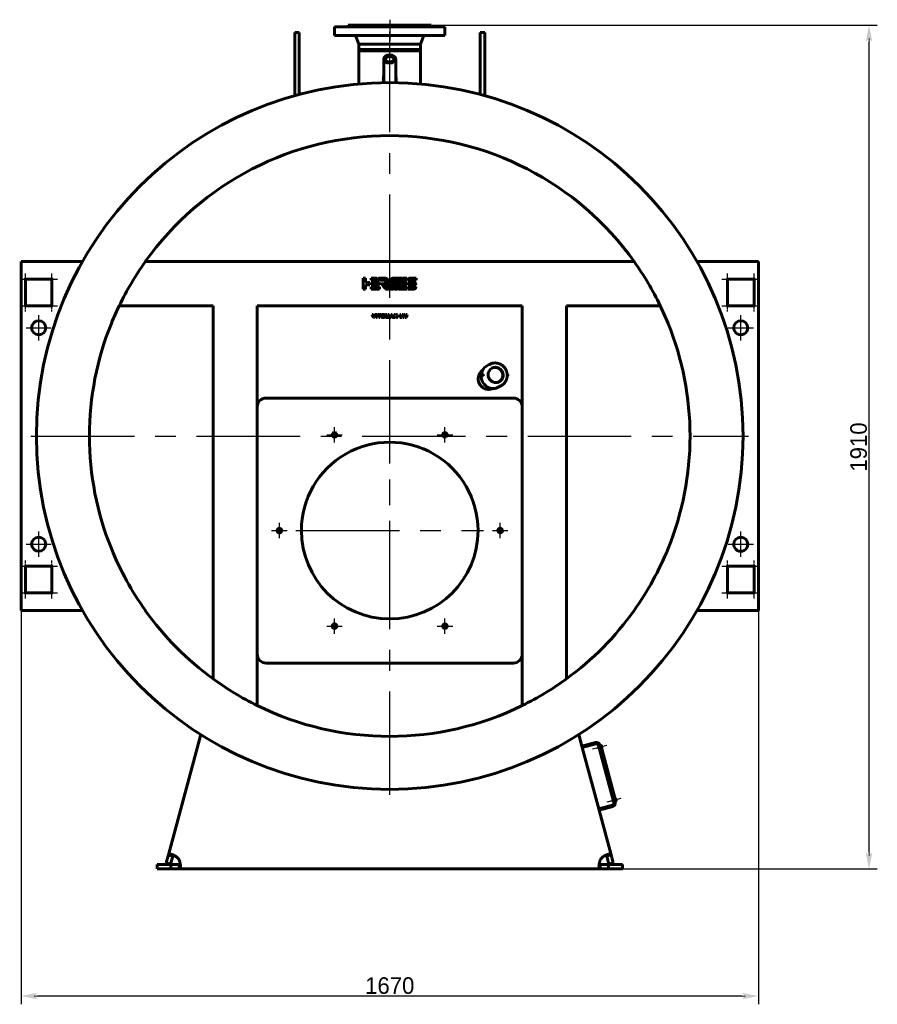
# Model space of a CAD drawing. Header units: millimetres. Extents: x 0 to 4528, y -168 to 841.
# Tile 4 of 6: x 2467 to 2726, y -168 to 129. Entities that reach past the tile are written whole.
import ezdxf

# ---------------------------------------------------------------- set-up
doc = ezdxf.new("R2010")
doc.units = ezdxf.units.MM
for name, pattern in [('CENTER_per1_scale0.019685', [1, 0.625, -0.125, 0.125, -0.125]), ('CENTER_per1_scale0.029528', [1.5, 0.9375, -0.1875, 0.1875, -0.1875]), ('CENTER_per1_scale0.163386', [8.3, 5.1875, -1.0375, 1.0375, -1.0375]), ('CENTER_per1_scale0.199016', [10.11, 6.31875, -1.26375, 1.26375, -1.26375]), ('CENTER_per1_scale0.393701', [20, 12.5, -2.5, 2.5, -2.5]), ('CENTER_per1_scale0.629921', [32, 20, -4, 4, -4]), ('CENTER_per20_scale0.984252', [50, 31.25, -6.25, 6.25, -6.25]), ('CENTER_per3_scale0.695208', [35.31655, 22.072844, -4.414569, 4.414569, -4.414569]), ('CENTER_per8_scale0.984252', [50, 31.25, -6.25, 6.25, -6.25])]:
    doc.linetypes.add(name, pattern=pattern)
doc.styles.add('TextStyle_1', font='T-FLEX Type A.TTF', dxfattribs={"height": 5})
doc.dimstyles.new('DIM_ST_1', dxfattribs={"dimtxt": 5, "dimasz": 5, "dimexe": 2.5, "dimexo": 0, "dimtad": 1, "dimlfac": 7.5, "dimrnd": 0.01, "dimdsep": 46, "dimtxsty": 'TextStyle_1', "dimblk": 'Arrow_3_C7_Status', "dimcen": 0.09, "dimclrd": 7, "dimclre": 7, "dimclrt": 7, "dimazin": 0, "dimtfac": 1, "dimtdec": 0, "dimtmove": 0, "dimatfit": 0, "dimldrblk": 'NONE', "dimfxl": 1, "dimtvp": 1, "dimtolj": 1, "dimarcsym": 0})
doc.dimstyles.new('DIM_ST_2', dxfattribs={"dimtxt": 5, "dimasz": 5, "dimexe": 2.5, "dimexo": 0, "dimtad": 1, "dimlfac": 7.5, "dimrnd": 0.01, "dimdsep": 46, "dimtxsty": 'TextStyle_1', "dimblk": 'Arrow_3_C7_Status', "dimcen": 0.09, "dimclrd": 7, "dimclre": 7, "dimclrt": 7, "dimazin": 0, "dimtfac": 1, "dimtdec": 0, "dimtmove": 0, "dimatfit": 0, "dimldrblk": 'NONE', "dimfxl": 1, "dimtvp": 1, "dimtolj": 1, "dimarcsym": 0})

# ---------------------------------------------------------------- blocks, each defined once
blk = doc.blocks.new('Arrow_3_C7_Status')
at = {"color": 7, "linetype": 'Continuous', "lineweight": 0}
blk.add_line((-1, 0), (-0.8, 0), dxfattribs=at)
at = {"color": 7}
blk.add_solid([(-1, -0.2), (0, 0), (-0.8, 0), (-1, 0.2)], dxfattribs=at)
blk = doc.blocks.new('*D9')
at = {"color": 7, "lineweight": -2}
for p, q in [((-111.33, -46.13), (-111.33, -168.21)), ((111.33, -46.13), (111.33, -168.21)), ((106.33, -165.71), (-106.33, -165.71))]:
    blk.add_line(p, q, dxfattribs=at)
at = {"layer": 'Defpoints', "color": 0}
for p in [(-111.33, -46.13), (111.33, -46.13), (-111.33, -165.71)]:
    blk.add_point(p, dxfattribs=at)
at = {"color": 7, "lineweight": -2, "xscale": 5, "yscale": 5, "zscale": 5}
for p, rotation in [((-111.33, -165.71), 180), ((111.33, -165.71), 360)]:
    blk.add_blockref('Arrow_3_C7_Status', p, dxfattribs=dict(at, rotation=rotation))
at = {"color": 7, "insert": (0, -162.59), "char_height": 5, "attachment_point": 5, "style": 'TextStyle_1'}
blk.add_mtext('\\A1;1670{\\H0.5x;\\S^ ;}', dxfattribs=at)
blk = doc.blocks.new('_None')
blk = doc.blocks.new('*D10')
at = {"color": 7, "lineweight": -2}
for p, q in [((0, 127.33), (147.22, 127.33)), ((144.72, -122.33), (144.72, 122.33)), ((63.58, -127.33), (147.22, -127.33))]:
    blk.add_line(p, q, dxfattribs=at)
at = {"layer": 'Defpoints', "color": 0}
for p in [(0, 127.33), (144.72, 127.33), (63.58, -127.33)]:
    blk.add_point(p, dxfattribs=at)
at = {"color": 7, "lineweight": -2, "xscale": 5, "yscale": 5, "zscale": 5}
for p, rotation in [((144.72, 127.33), 89.99999999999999), ((144.72, -127.33), 270)]:
    blk.add_blockref('Arrow_3_C7_Status', p, dxfattribs=dict(at, rotation=rotation))
at = {"color": 7, "insert": (141.6, 0), "char_height": 5, "attachment_point": 5, "rotation": 90, "style": 'TextStyle_1'}
blk.add_mtext('\\A1;1910{\\H0.5x;\\S^ ;}', dxfattribs=at)
blk = doc.blocks.new('Проекция_2')
at = {"color": 7, "linetype": 'CENTER_per1_scale0.029528', "lineweight": 25}
blk.add_line((0, 129), (0, 125.4667), dxfattribs=at)
at = {"color": 7, "linetype": 'CENTER_per1_scale0.393701', "lineweight": 25}
blk.add_line((0, 128.6), (0, 122.6), dxfattribs=at)
at = {"color": 7, "linetype": 'Continuous', "lineweight": 60}
for p, q in [((-28.6667, 117.5955), (-28.6667, 125.1147)), ((-27.3333, 125.1147), (-28.6667, 125.1147)), ((-27.3333, 117.5955), (-27.3333, 125.1147)), ((-15.398, 126.8), (-16.6667, 126.8)), ((-16.6667, 126.8), (-16.6667, 124.2667)), ((0, 126.8), (-15.398, 126.8)), ((-12.7333, 126.9333), (-11.7641, 126.9333)), ((-12.7333, 126.9333), (-12.7333, 126.8)), ((-12.5333, 127.3333), (-11.5793, 127.3333)), ((-12.5333, 127.3333), (-12.5333, 127.1333)), ((-11.7641, 126.9333), (0, 126.9333)), ((-11.5793, 127.3333), (0, 127.3333)), ((0, 127.3333), (12.5333, 127.3333)), ((0, 126.9333), (12.7333, 126.9333)), ((16.6667, 126.8), (0, 126.8)), ((12.5333, 127.1333), (12.5333, 127.3333)), ((12.7333, 126.8), (12.7333, 126.9333)), ((16.6667, 124.2667), (16.6667, 126.8)), ((27.3333, 117.5955), (27.3333, 125.1147)), ((28.6667, 125.1147), (27.3333, 125.1147)), ((28.6667, 117.5955), (28.6667, 125.1147)), ((-15.398, 124.2667), (-16.6667, 124.2667)), ((0, 124.2667), (-15.398, 124.2667)), ((-10.1358, 123.7193), (-9.3133, 121.6)), ((16.6667, 124.2667), (0, 124.2667)), ((9.3133, 121.6), (10.1358, 123.7193)), ((-9.3133, 121.6), (-9.3133, 120)), ((-9.3133, 121.6), (-8.6044, 121.6)), ((-9.3133, 120), (-8.6044, 120)), ((-9.3133, 120), (-9.3133, 119.6)), ((9.3133, 119.6), (-9.3133, 119.6)), ((-9.3133, 119.6), (-9.3133, 109.5927)), ((-8.6044, 121.6), (0, 121.6)), ((-8.6044, 120), (0, 120)), ((-3.22, 120), (-3.22, 119.6)), ((0, 121.6), (9.3133, 121.6)), ((0, 120), (9.3133, 120)), ((3.22, 119.6), (3.22, 120)), ((9.3133, 120), (9.3133, 121.6)), ((9.3133, 119.6), (9.3133, 120)), ((9.3133, 109.5926), (9.3133, 119.6)), ((-28.6667, 106.0757), (-28.6667, 117.5955)), ((-27.3333, 106.4385), (-27.3333, 117.5955)), ((-1.7933, 117.1363), (-1.7933, 110.3905)), ((1.7933, 110.3905), (1.7933, 117.1363)), ((27.3333, 106.4385), (27.3333, 117.5955)), ((28.6667, 106.0757), (28.6667, 117.5955)), ((-9.3133, 109.5927), (-9.3133, 109.5927)), ((-111.3333, 56), (-92.7577, 56)), ((-111.3333, 56), (-111.3333, 52.8)), ((-73.8015, 56), (-73.7782, 56)), ((73.7782, 56), (-73.7782, 56)), ((73.8015, 56), (73.7782, 56)), ((92.7577, 56), (111.3333, 56)), ((111.3333, 52.8), (111.3333, 56)), ((-111.3333, 52.8), (-111.3333, -46.1333)), ((-110, 42.6667), (-110, 50.6667)), ((-110, 50.6667), (-102, 50.6667)), ((-102, 50.6667), (-102, 42.6667)), ((-8.0326, 51.0142), (-7.3649, 51.0119)), ((-8.0326, 47.6804), (-8.0326, 51.0142)), ((-7.3649, 51.0119), (-7.3649, 49.6811)), ((-5.6343, 50.348), (-5.6343, 51.0138)), ((-5.6343, 51.0138), (-3.886, 51.0138)), ((-3.886, 51.0138), (-3.3321, 50.3595)), ((-3.4183, 51.0138), (-1.7402, 51.0138)), ((-2.8685, 50.3643), (-3.4183, 51.0138)), ((1.5769, 51.008), (2.328, 51.008)), ((3.868, 51.0079), (5.1306, 51.0079)), ((5.1306, 51.0079), (5.1306, 50.3403)), ((6.2871, 51.007), (7.9674, 51.007)), ((7.9674, 51.007), (7.9674, 50.3402)), ((102, 50.6667), (110, 50.6667)), ((102, 42.6667), (102, 50.6667)), ((110, 50.6667), (110, 42.6667)), ((111.3333, -46.1333), (111.3333, 52.8)), ((-7.3649, 47.6804), (-8.0326, 47.6804)), ((-7.3649, 49.6811), (-6.0481, 49.6811)), ((-6.0481, 49.0144), (-7.3649, 49.0144)), ((-7.3649, 49.0144), (-7.3649, 47.6804)), ((-6.0481, 49.6811), (-6.0481, 49.0144)), ((-3.3321, 50.3595), (-5.6343, 50.348)), ((-5.6343, 49.0144), (-5.6343, 49.6801)), ((-5.6343, 49.6801), (-3.1216, 49.6801)), ((-3.1233, 49.0144), (-5.6343, 49.0144)), ((-5.6343, 47.6808), (-5.6343, 48.3465)), ((-5.6343, 48.3465), (-3.1216, 48.3465)), ((-3.1233, 47.6808), (-5.6343, 47.6808)), ((-3.1216, 49.6801), (-3.1233, 49.0144)), ((-3.1216, 48.3465), (-3.1233, 47.6808)), ((-1.6113, 50.3643), (-2.8685, 50.3643)), ((-1.6113, 50.3636), (-1.6113, 50.3643)), ((-1.0312, 48.8069), (-1.4783, 49.335)), ((5.1289, 47.6755), (2.618, 47.6755)), ((2.8481, 48.3431), (5.1306, 48.3431)), ((3.1017, 49.0028), (3.3538, 49.6704)), ((5.1289, 49.0028), (3.1017, 49.0028)), ((3.3538, 49.6704), (5.1306, 49.6704)), ((5.1306, 50.3403), (3.6074, 50.3403)), ((5.1306, 49.6704), (5.1289, 49.0028)), ((5.1306, 48.3431), (5.1289, 47.6755)), ((5.4437, 47.6755), (5.4437, 48.3431)), ((5.4437, 48.3431), (7.9384, 48.3431)), ((7.1241, 47.6755), (5.4437, 47.6755)), ((5.4714, 49.6801), (6.3485, 49.6801)), ((7.9674, 50.3402), (5.4729, 50.3402)), ((7.0404, 49.0035), (6.2871, 49.0035)), ((6.3485, 49.6801), (6.3708, 49.679)), ((6.3708, 49.679), (7.1241, 49.679)), ((7.0546, 49.0027), (7.0404, 49.0035)), ((7.9397, 49.0027), (7.0546, 49.0027)), ((-102, 42.6667), (-110, 42.6667)), ((-53.3333, 42.6667), (-81.6667, 42.6667)), ((-53.3333, -69.9879), (-53.3333, 42.6667)), ((-40, -78.0328), (-40, 42.6667)), ((40, 42.6667), (-40, 42.6667)), ((40, -78.0328), (40, 42.6667)), ((53.3333, -69.9879), (53.3333, 42.6667)), ((81.6667, 42.6667), (53.3333, 42.6667)), ((110, 42.6667), (102, 42.6667)), ((-5.3362, 40.019), (-5.0152, 40.019)), ((-4.9491, 39.1001), (-5.3362, 40.019)), ((-5.0152, 40.019), (-4.8347, 39.5713)), ((-4.6157, 39.1001), (-4.9491, 39.1001)), ((-4.8347, 39.5713), (-4.8092, 39.5037)), ((-4.8092, 39.5037), (-4.7783, 39.4142)), ((-4.7783, 39.4142), (-4.7542, 39.4879)), ((-4.7542, 39.4879), (-4.7245, 39.5699)), ((-4.7245, 39.5699), (-4.5455, 40.019)), ((-4.2245, 40.019), (-4.6157, 39.1001)), ((-4.5455, 40.019), (-4.2245, 40.019)), ((-4.0812, 40.019), (-3.785, 40.019)), ((-4.0812, 39.1001), (-4.0812, 40.019)), ((-3.785, 39.1001), (-4.0812, 39.1001)), ((-3.785, 40.019), (-3.785, 39.1001)), ((-3.617, 40.019), (-2.6719, 40.019)), ((-3.617, 39.7779), (-3.617, 40.019)), ((-3.296, 39.7779), (-3.617, 39.7779)), ((-3.296, 39.1001), (-3.296, 39.7779)), ((-2.9902, 39.1001), (-3.296, 39.1001)), ((-2.9902, 39.7779), (-2.9902, 39.1001)), ((-2.6719, 39.7779), (-2.9902, 39.7779)), ((-2.6719, 40.019), (-2.6719, 39.7779)), ((-1.3082, 40.019), (-0.8976, 40.019)), ((-1.3082, 39.1001), (-1.3082, 40.019)), ((-1.0258, 39.1001), (-1.3082, 39.1001)), ((-0.9996, 39.5713), (-1.034, 39.6994)), ((-1.034, 39.6994), (-1.0271, 39.5657)), ((-1.0271, 39.5657), (-1.0258, 39.1001)), ((-0.8439, 39.1001), (-0.9996, 39.5713)), ((-0.8976, 40.019), (-0.7557, 39.5754)), ((-0.6235, 39.1001), (-0.8439, 39.1001)), ((-0.7089, 39.574), (-0.5725, 40.019)), ((-0.472, 39.5713), (-0.6235, 39.1001)), ((-0.5725, 40.019), (-0.1592, 40.019)), ((-0.4347, 39.7021), (-0.472, 39.5713)), ((-0.443, 39.5671), (-0.4347, 39.7021)), ((-0.443, 39.1001), (-0.443, 39.5671)), ((-0.1592, 39.1001), (-0.443, 39.1001)), ((-0.1592, 40.019), (-0.1592, 39.1001)), ((-0.0242, 39.1001), (0.411, 40.019)), ((0.3078, 39.1001), (-0.0242, 39.1001)), ((0.3808, 39.2682), (0.3078, 39.1001)), ((0.8009, 39.2682), (0.3808, 39.2682)), ((0.411, 40.019), (0.7789, 40.019)), ((0.4703, 39.479), (0.5915, 39.7779)), ((0.7127, 39.479), (0.4703, 39.479)), ((0.5915, 39.7779), (0.7127, 39.479)), ((0.7789, 40.019), (1.2142, 39.1001)), ((0.8794, 39.1001), (0.8009, 39.2682)), ((1.2142, 39.1001), (0.8794, 39.1001)), ((1.2555, 39.1001), (1.6275, 39.5823)), ((1.6247, 39.1001), (1.2555, 39.1001)), ((1.6275, 39.5823), (1.301, 40.019)), ((1.301, 40.019), (1.6743, 40.019)), ((1.8355, 39.3935), (1.6247, 39.1001)), ((1.6743, 40.019), (1.8355, 39.7669)), ((1.8355, 39.7669), (2.0077, 40.019)), ((2.0545, 39.1001), (1.8355, 39.3935)), ((2.0077, 40.019), (2.3783, 40.019)), ((2.3783, 40.019), (2.0421, 39.5823)), ((2.0421, 39.5823), (2.4141, 39.1001)), ((2.4141, 39.1001), (2.0545, 39.1001)), ((3.0243, 40.019), (3.3205, 40.019)), ((3.0243, 39.1001), (3.0243, 40.019)), ((3.7503, 39.1001), (3.0243, 39.1001)), ((3.3205, 40.019), (3.3205, 39.3274)), ((3.3205, 39.3274), (3.7503, 39.3274)), ((3.7503, 39.3274), (3.7503, 39.1001)), ((4.0176, 39.1001), (3.7944, 40.019)), ((3.7944, 40.019), (4.1126, 40.019)), ((4.3743, 39.1001), (4.0176, 39.1001)), ((4.1126, 40.019), (4.1939, 39.5823)), ((4.1939, 39.5823), (4.209, 39.4941)), ((4.209, 39.4941), (4.2201, 39.4156)), ((4.2201, 39.4156), (4.2311, 39.4817)), ((4.2311, 39.4817), (4.2449, 39.5519)), ((4.2449, 39.5519), (4.3565, 40.019)), ((4.3565, 40.019), (4.6925, 40.019)), ((4.4818, 39.5106), (4.3743, 39.1001)), ((4.519, 39.7146), (4.5059, 39.6119)), ((4.5348, 39.6126), (4.519, 39.7146)), ((4.6637, 39.1001), (4.559, 39.5134)), ((5.0177, 39.1001), (4.6637, 39.1001)), ((4.6925, 40.019), (4.749, 39.7586)), ((4.8179, 39.4197), (4.8344, 39.5341)), ((4.8344, 39.5341), (4.924, 40.019)), ((4.924, 40.019), (5.2395, 40.019)), ((5.2395, 40.019), (5.0177, 39.1001)), ((30.0576, 24.921), (29.3105, 24.4896)), ((28.1203, 21.9572), (27.4076, 21.5458)), ((27.5197, 21.1043), (27.455, 21.1006)), ((28.2372, 21.967), (28.1529, 21.9661)), ((28.2839, 21.756), (28.2911, 21.6019)), ((28.327, 21.9153), (28.3278, 21.7626)), ((35.4674, 21.4218), (35.5926, 21.4941)), ((35.4826, 21.8845), (35.4898, 21.7305)), ((35.5523, 21.94), (35.4876, 21.9414)), ((35.5571, 21.4859), (35.5008, 21.4951)), ((32.9771, 18.1388), (33.7243, 18.5702)), ((-37.3333, 14.8), (37.3333, 14.8)), ((-110, -36), (-102, -36)), ((-110, -44), (-110, -36)), ((-102, -36), (-102, -44)), ((102, -36), (110, -36)), ((102, -44), (102, -36)), ((110, -36), (110, -44)), ((-102, -44), (-110, -44)), ((110, -44), (102, -44)), ((-111.3333, -46.1333), (-111.3333, -49.3333)), ((111.3333, -49.3333), (111.3333, -46.1333)), ((-92.7577, -49.3333), (-111.3333, -49.3333)), ((-73.8015, -49.3333), (-73.7782, -49.3333)), ((73.8015, -49.3333), (73.7782, -49.3333)), ((111.3333, -49.3333), (92.7577, -49.3333)), ((37.3333, -65.2), (-37.3333, -65.2)), ((-66.815, -123.114), (-57.0785, -86.7768)), ((57.0785, -86.7768), (58.0255, -90.311)), ((62.1467, -89.2067), (58.0255, -90.311)), ((58.129, -90.6974), (58.0255, -90.311)), ((62.2503, -89.5931), (58.129, -90.6974)), ((58.129, -90.6974), (63.0983, -109.2431)), ((63.1841, -90.5024), (62.7977, -90.6059)), ((62.7977, -90.6059), (62.9082, -91.018)), ((63.2945, -90.9145), (62.9082, -91.018)), ((67.691, -107.3223), (63.0668, -90.0645)), ((68.0774, -107.2188), (63.4531, -89.9609)), ((63.4876, -90.0897), (63.7452, -90.0207)), ((63.4876, -90.0897), (68.0429, -107.09)), ((68.3004, -107.021), (63.7452, -90.0207)), ((63.8097, -90.107), (63.7711, -90.1173)), ((63.9077, -90.1635), (64.0906, -90.8461)), ((64.0341, -90.9441), (63.9954, -90.9544)), ((67.4632, -106.4723), (67.0769, -106.5759)), ((67.0769, -106.5759), (67.1873, -106.988)), ((67.5737, -106.8845), (67.1873, -106.988)), ((68.0889, -106.0769), (68.0502, -106.0873)), ((68.1869, -106.1335), (68.3698, -106.8161)), ((68.3132, -106.9141), (68.2746, -106.9244)), ((63.0983, -109.2431), (67.2196, -108.1388)), ((63.0983, -109.2431), (63.2018, -109.6295)), ((63.2018, -109.6295), (67.3231, -108.5252)), ((63.2018, -109.6295), (66.815, -123.114)), ((68.3004, -107.021), (68.0429, -107.09)), ((-67.4613, -125.5261), (-66.815, -123.114)), ((-65.5271, -123.4591), (-66.815, -123.114)), ((-66.1734, -125.8712), (-65.5271, -123.4591)), ((-65.5224, -123.4416), (-65.5271, -123.4591)), ((65.5271, -123.4591), (66.815, -123.114)), ((65.5271, -123.4591), (66.1734, -125.8712)), ((66.815, -123.114), (67.4613, -125.5261)), ((-70.2667, -126), (-66.0746, -126)), ((-70.2667, -127.3333), (-70.2667, -126)), ((-70.2667, -127.3333), (-66.0746, -127.3333)), ((-66.1734, -125.8712), (-67.4613, -125.5261)), ((-66.0746, -126), (-63.5774, -126)), ((-66.0746, -126), (-66.0746, -127.3333)), ((-66.0746, -127.3333), (-63.5774, -127.3333)), ((-63.5774, -126), (-63.5774, -127.3333)), ((63.5774, -127.3333), (-63.5774, -127.3333)), ((63.5774, -126), (66.0746, -126)), ((63.5774, -126), (63.5774, -127.3333)), ((63.5774, -127.3333), (66.0746, -127.3333)), ((70.2667, -126), (66.0746, -126)), ((66.0746, -126), (66.0746, -127.3333)), ((70.2667, -127.3333), (66.0746, -127.3333)), ((66.1734, -125.8712), (67.4613, -125.5261)), ((70.2667, -126), (70.2667, -127.3333))]:
    blk.add_line(p, q, dxfattribs=at)
at = {"color": 7, "linetype": 'CENTER_per3_scale0.695208', "lineweight": 25}
blk.add_line((0, 107.926), (0, 125.3859), dxfattribs=at)
at = {"color": 7, "linetype": 'CENTER_per20_scale0.984252', "lineweight": 25}
for p, q in [((0, -105), (0, 111.6667)), ((-108.3333, 3.3333), (108.3333, 3.3333))]:
    blk.add_line(p, q, dxfattribs=at)
at = {"color": 7, "linetype": 'CENTER_per1_scale0.019685', "lineweight": 25}
for p, q in [((-111.7333, 50.6667), (-108.2667, 50.6667)), ((-110, 48.9333), (-110, 52.4)), ((-103.7333, 50.6667), (-100.2667, 50.6667)), ((-102, 48.9333), (-102, 52.4)), ((100.2667, 50.6667), (103.7333, 50.6667)), ((102, 48.9333), (102, 52.4)), ((108.2667, 50.6667), (111.7333, 50.6667)), ((110, 48.9333), (110, 52.4)), ((-111.7333, 42.6667), (-108.2667, 42.6667)), ((-110, 40.9333), (-110, 44.4)), ((-103.7333, 42.6667), (-100.2667, 42.6667)), ((-102, 40.9333), (-102, 44.4)), ((100.2667, 42.6667), (103.7333, 42.6667)), ((102, 40.9333), (102, 44.4)), ((108.2667, 42.6667), (111.7333, 42.6667)), ((110, 40.9333), (110, 44.4)), ((-110, -37.7333), (-110, -34.2667)), ((-102, -37.7333), (-102, -34.2667)), ((102, -37.7333), (102, -34.2667)), ((110, -37.7333), (110, -34.2667)), ((-111.7333, -36), (-108.2667, -36)), ((-103.7333, -36), (-100.2667, -36)), ((100.2667, -36), (103.7333, -36)), ((108.2667, -36), (111.7333, -36)), ((-111.7333, -44), (-108.2667, -44)), ((-110, -45.7333), (-110, -42.2667)), ((-103.7333, -44), (-100.2667, -44)), ((-102, -45.7333), (-102, -42.2667)), ((100.2667, -44), (103.7333, -44)), ((102, -45.7333), (102, -42.2667)), ((108.2667, -44), (111.7333, -44)), ((110, -45.7333), (110, -42.2667))]:
    blk.add_line(p, q, dxfattribs=at)
at = {"color": 7, "linetype": 'CENTER_per1_scale0.629921', "lineweight": 25}
for p, q in [((-106, 32.2), (-106, 39.8)), ((106, 32.2), (106, 39.8)), ((-109.8, 36), (-102.2, 36)), ((102.2, 36), (109.8, 36)), ((-106, -33.1333), (-106, -25.5333)), ((106, -33.1333), (106, -25.5333)), ((-109.8, -29.3333), (-102.2, -29.3333)), ((102.2, -29.3333), (109.8, -29.3333))]:
    blk.add_line(p, q, dxfattribs=at)
at = {"color": 7, "linetype": 'CENTER_per1_scale0.199016', "lineweight": 25}
for p, q in [((-16.6667, 1.3268), (-16.6667, 6.0082)), ((16.6667, 1.3268), (16.6667, 6.0082)), ((-19.0073, 3.6675), (-14.326, 3.6675)), ((14.326, 3.6675), (19.0073, 3.6675)), ((-33.3333, -27.5407), (-33.3333, -22.8593)), ((33.3333, -27.5407), (33.3333, -22.8593)), ((-35.674, -25.2), (-30.9927, -25.2)), ((30.9927, -25.2), (35.674, -25.2)), ((-16.6667, -56.4082), (-16.6667, -51.7268)), ((16.6667, -56.4082), (16.6667, -51.7268)), ((-19.0073, -54.0675), (-14.326, -54.0675)), ((14.326, -54.0675), (19.0073, -54.0675))]:
    blk.add_line(p, q, dxfattribs=at)
at = {"color": 7, "linetype": 'CENTER_per8_scale0.984252', "lineweight": 25}
for p, q in [((0, -53.5333), (0, 3.1333)), ((-28.3333, -25.2), (28.3333, -25.2))]:
    blk.add_line(p, q, dxfattribs=at)
at = {"color": 7, "linetype": 'CENTER_per1_scale0.163386', "lineweight": 25}
for p, q in [((65.5318, -90.0942), (61.2431, -91.2433)), ((69.8109, -106.0641), (65.5222, -107.2133))]:
    blk.add_line(p, q, dxfattribs=at)
at = {"color": 7, "lineweight": 60, "flags": 128}
for points in [[(-1.743, 109.9858), (-1.7942, 110.1406), (-1.837, 110.2984), (-1.8717, 110.4586), (-1.8984, 110.6204), (-1.9173, 110.7832), (-1.9289, 110.9462), (-1.9333, 111.1261), (-1.9294, 111.3064), (-1.9172, 111.4865), (-1.897, 111.6659), (-1.8689, 111.844), (-1.8331, 112.0203), (-1.794, 112.1779), (-1.7933, 112.1804)], [(-1.8937, 110.5922), (-1.8877, 110.6385), (-1.859, 110.8052), (-1.8236, 110.9707), (-1.7933, 111.0881)], [(-1.7924, 110.3905), (-1.7928, 110.3273), (-1.7858, 110.1579), (-1.7805, 110.0991)], [(1.7933, 112.1785), (1.8256, 112.0526), (1.86, 111.8918), (1.8885, 111.7251), (1.9102, 111.5571), (1.9248, 111.3883), (1.9323, 111.2192), (1.9328, 111.065), (1.927, 110.9107), (1.9148, 110.7569), (1.896, 110.6039), (1.8694, 110.4466), (1.8352, 110.2907), (1.7931, 110.1369), (1.743, 109.9858)], [(1.7933, 111.0866), (1.8246, 110.9662), (1.8648, 110.7747), (1.8941, 110.5924)], [(-1.7402, 51.0138), (-1.6372, 51.0115), (-1.5388, 51.0046), (-1.4448, 50.9934), (-1.3553, 50.978), (-1.2702, 50.9585), (-1.1896, 50.935), (-1.1134, 50.9078), (-1.0416, 50.8769), (-0.9527, 50.8304), (-0.8715, 50.778), (-0.798, 50.7201), (-0.7322, 50.6571), (-0.674, 50.5892), (-0.6234, 50.517), (-0.5804, 50.4406), (-0.5448, 50.3605), (-0.5167, 50.277), (-0.4959, 50.1905), (-0.4826, 50.1013), (-0.4766, 50.0097), (-0.4778, 49.9162), (-0.4863, 49.821), (-0.5019, 49.7246), (-0.5248, 49.6272), (-0.5547, 49.5292), (-0.5917, 49.431)], [(0.107, 50.2337), (0.159, 50.3426), (0.2172, 50.4436), (0.2818, 50.5366), (0.3525, 50.6215), (0.4295, 50.6983), (0.5127, 50.7669), (0.602, 50.8274), (0.6975, 50.8796), (0.7991, 50.9236), (0.9068, 50.9592), (1.0206, 50.9865), (1.1404, 51.0054)], [(1.1404, 51.0054), (1.1789, 51.0086), (1.2083, 51.0076), (1.2292, 51.002), (1.2366, 50.9973), (1.2422, 50.9914), (1.246, 50.984), (1.248, 50.9753), (1.2471, 50.9534), (1.2403, 50.9252), (1.228, 50.8904)], [(1.4945, 50.9607), (1.5003, 50.9741), (1.508, 50.9848), (1.5173, 50.9931), (1.5278, 50.9992), (1.5515, 51.0062), (1.5769, 51.008)], [(2.328, 51.008), (2.3488, 51.0067), (2.3639, 51.0028), (2.374, 50.9965), (2.3773, 50.9924), (2.3796, 50.9878), (2.3813, 50.9769), (2.3798, 50.9638), (2.3756, 50.9488), (2.3693, 50.9319)], [(2.6172, 50.9547), (2.6231, 50.9684), (2.631, 50.9797), (2.6405, 50.9888), (2.6514, 50.996), (2.6758, 51.005), (2.7014, 51.008)], [(3.4484, 51.008), (3.4693, 51.0066), (3.4847, 51.0022), (3.4952, 50.9949), (3.4987, 50.9903), (3.5012, 50.9851), (3.5033, 50.973), (3.5021, 50.9589), (3.492, 50.926)], [(5.4729, 50.3402), (5.4911, 50.4207), (5.5137, 50.496), (5.5407, 50.5662), (5.572, 50.6312), (5.6077, 50.6911), (5.6478, 50.7458), (5.6922, 50.7953), (5.741, 50.8397), (5.7941, 50.8788), (5.8515, 50.9128), (5.9133, 50.9416), (5.9794, 50.9651), (6.0499, 50.9834), (6.1246, 50.9966), (6.2037, 51.0044), (6.2871, 51.007)], [(-2.4332, 49.1435), (-2.4496, 49.1591), (-2.4631, 49.1769), (-2.4705, 49.197), (-2.4708, 49.2079), (-2.4682, 49.2195)], [(-2.4682, 49.2195), (-2.4615, 49.2329), (-2.4527, 49.2416), (-2.4424, 49.2466), (-2.4309, 49.2487), (-2.406, 49.2478), (-2.3817, 49.2462)], [(-1.734, 49.2474), (-1.7014, 49.2493), (-1.6711, 49.2474), (-1.6429, 49.2415), (-1.6169, 49.2315), (-1.593, 49.217), (-1.5712, 49.198), (-1.5514, 49.1742), (-1.5335, 49.1455)], [(-1.4783, 49.335), (-1.4506, 49.37), (-1.4191, 49.4112), (-1.3849, 49.4573), (-1.3495, 49.5074), (-1.3139, 49.5603), (-1.2796, 49.615), (-1.2509, 49.6647), (-1.2251, 49.714), (-1.2031, 49.7623), (-1.186, 49.8087), (-1.1746, 49.8523), (-1.1701, 49.8859), (-1.1708, 49.9167)], [(-1.0513, 47.6816), (-1.0856, 47.6816), (-1.1165, 47.6851), (-1.1445, 47.6919), (-1.1817, 47.7078), (-1.2147, 47.7297), (-1.245, 47.757), (-1.2739, 47.7889), (-1.303, 47.8247), (-1.3338, 47.8636)], [(-0.144, 47.7437), (-0.1684, 47.7723), (-0.1983, 47.8061), (-0.2324, 47.8444), (-0.27, 47.8863), (-0.3099, 47.9309), (-0.3511, 47.9776), (-0.3926, 48.0253), (-0.4334, 48.0733), (-0.4725, 48.1208), (-0.5088, 48.1669), (-0.5414, 48.2107), (-0.5692, 48.2516), (-0.5912, 48.2885), (-0.6064, 48.3207), (-0.6111, 48.3348), (-0.6137, 48.3474), (-0.6142, 48.3584), (-0.6122, 48.3677)], [(0.0279, 47.7849), (0.0103, 47.7471), (-0.0077, 47.718), (-0.0266, 47.6981), (-0.0466, 47.6875), (-0.0571, 47.6858), (-0.068, 47.6866), (-0.0912, 47.6954), (-0.1077, 47.7069), (-0.1253, 47.723), (-0.144, 47.7437)], [(0.3683, 47.6821), (0.3387, 47.6831), (0.3156, 47.6874), (0.2987, 47.695), (0.2925, 47.7002), (0.2877, 47.7062), (0.2823, 47.7212), (0.282, 47.74), (0.2867, 47.763), (0.2959, 47.7901)], [(1.176, 47.8465), (1.1579, 47.8068), (1.1384, 47.7732), (1.1177, 47.7455), (1.0956, 47.7233), (1.0722, 47.7063), (1.0474, 47.6942), (1.0212, 47.6868), (0.9936, 47.6836)], [(1.491, 47.6761), (1.4614, 47.6779), (1.4383, 47.6826), (1.4214, 47.6903), (1.4152, 47.6954), (1.4104, 47.7013), (1.407, 47.7082), (1.4049, 47.716), (1.4047, 47.7345), (1.4094, 47.7571), (1.4186, 47.7841)], [(2.2987, 47.8406), (2.2805, 47.8009), (2.2611, 47.7673), (2.2404, 47.7395), (2.2183, 47.7173), (2.1949, 47.7003), (2.1701, 47.6882), (2.1439, 47.6808), (2.1163, 47.6777)], [(6.2871, 49.0035), (6.2031, 49.0062), (6.1235, 49.0142), (6.0483, 49.0275), (5.9775, 49.0461), (5.9111, 49.07), (5.849, 49.0992), (5.7914, 49.1337), (5.7382, 49.1734), (5.6893, 49.2184), (5.6449, 49.2687), (5.6049, 49.3242), (5.5693, 49.385), (5.5382, 49.4509), (5.5115, 49.5221), (5.4892, 49.5985), (5.4714, 49.6801)], [(7.1241, 49.679), (7.208, 49.6763), (7.2876, 49.6683), (7.3628, 49.655), (7.4336, 49.6364), (7.5, 49.6125), (7.562, 49.5834), (7.6197, 49.5489), (7.6729, 49.5092), (7.7217, 49.4642), (7.7661, 49.414), (7.8061, 49.3585), (7.8417, 49.2978), (7.8729, 49.2318), (7.8996, 49.1607), (7.9219, 49.0843), (7.9397, 49.0027)], [(7.9384, 48.3431), (7.9202, 48.2626), (7.8976, 48.1871), (7.8707, 48.1169), (7.8394, 48.0518), (7.8037, 47.9918), (7.7636, 47.9371), (7.7192, 47.8875), (7.6704, 47.8431), (7.6173, 47.8038), (7.5599, 47.7698), (7.498, 47.741), (7.4319, 47.7174), (7.3614, 47.6991), (7.2866, 47.686), (7.2075, 47.6781), (7.1241, 47.6755)], [(-2.5728, 39.5699), (-2.5711, 39.6322), (-2.5662, 39.6891), (-2.558, 39.7405), (-2.5466, 39.7863), (-2.5319, 39.8267), (-2.5139, 39.8616), (-2.4926, 39.891), (-2.4681, 39.915)], [(-2.4398, 39.1959), (-2.471, 39.2284), (-2.498, 39.265), (-2.5208, 39.3056), (-2.5395, 39.3503), (-2.558, 39.4163), (-2.5691, 39.4895), (-2.5728, 39.5699)], [(-2.4681, 39.915), (-2.4164, 39.9535), (-2.3661, 39.9844), (-2.3172, 40.0076), (-2.2697, 40.0231)], [(-2.0314, 39.0739), (-2.1192, 39.0773), (-2.1992, 39.0875), (-2.2713, 39.1044), (-2.3201, 39.1216), (-2.3645, 39.1425), (-2.4044, 39.1673), (-2.4398, 39.1959)], [(-2.2656, 39.5809), (-2.2621, 39.6361), (-2.2516, 39.6834), (-2.2342, 39.7226), (-2.2098, 39.7538)], [(-2.2118, 39.3763), (-2.2244, 39.3929), (-2.2353, 39.4121), (-2.2446, 39.4338), (-2.2521, 39.4581), (-2.2596, 39.4945), (-2.2641, 39.5354), (-2.2656, 39.5809)], [(-2.0314, 39.315), (-2.0716, 39.3167), (-2.1078, 39.3218), (-2.1399, 39.3303), (-2.1613, 39.339), (-2.1804, 39.3495), (-2.1973, 39.362), (-2.2118, 39.3763)], [(-2.2098, 39.7538), (-2.1948, 39.7665), (-2.1777, 39.7776), (-2.1585, 39.7869), (-2.1373, 39.7946), (-2.1057, 39.8021), (-2.0704, 39.8067), (-2.0314, 39.8082)], [(-2.0314, 39.8082), (-1.9748, 39.8048), (-1.9265, 39.7946), (-1.8863, 39.7776), (-1.8543, 39.7538)], [(-1.8537, 39.377), (-1.8685, 39.3625), (-1.8854, 39.3499), (-1.9045, 39.3392), (-1.9257, 39.3305), (-1.9571, 39.3219), (-1.9924, 39.3167), (-2.0314, 39.315)], [(-1.6243, 39.1959), (-1.6597, 39.1673), (-1.6996, 39.1425), (-1.7439, 39.1216), (-1.7925, 39.1044), (-1.8643, 39.0875), (-1.9439, 39.0773), (-2.0314, 39.0739)], [(-1.8543, 39.7538), (-1.8299, 39.7226), (-1.8125, 39.6834), (-1.8021, 39.6361), (-1.7986, 39.5809)], [(-1.7986, 39.5809), (-1.8001, 39.5358), (-1.8047, 39.4952), (-1.8123, 39.459), (-1.8201, 39.4347), (-1.8296, 39.413), (-1.8407, 39.3938), (-1.8537, 39.377)], [(-1.6374, 39.9487), (-1.6032, 39.9169), (-1.5735, 39.8805), (-1.5484, 39.8397), (-1.5278, 39.7944), (-1.5119, 39.7447), (-1.5005, 39.6904), (-1.4936, 39.6317), (-1.4913, 39.5685)], [(-1.4913, 39.5685), (-1.495, 39.4885), (-1.5061, 39.4157), (-1.5246, 39.35), (-1.5433, 39.3054), (-1.5661, 39.2649), (-1.5931, 39.2284), (-1.6243, 39.1959)], [(33.7984, 18.6142), (33.8016, 18.6162), (33.8787, 18.6648), (33.9544, 18.7154), (34.0288, 18.768), (34.1018, 18.8226), (34.1733, 18.8791), (34.2433, 18.9375), (34.3118, 18.9977), (34.3787, 19.0597), (34.4439, 19.1235), (34.5075, 19.189), (34.5694, 19.2562), (34.6295, 19.325), (34.6878, 19.3955), (34.7443, 19.4674), (34.7989, 19.5409), (34.8516, 19.6158), (34.9024, 19.6921), (34.9512, 19.7697), (34.998, 19.8487), (35.0427, 19.9289), (35.0854, 20.0103), (35.1259, 20.0928), (35.1644, 20.1765), (35.2007, 20.2611), (35.2348, 20.3468), (35.2667, 20.4333), (35.2964, 20.5208), (35.3239, 20.609), (35.3491, 20.698), (35.3721, 20.7877), (35.3927, 20.878), (35.4111, 20.9689), (35.4272, 21.0603), (35.4409, 21.1521), (35.4523, 21.2444), (35.4613, 21.337), (35.468, 21.4298), (35.4724, 21.5229), (35.4744, 21.6161), (35.474, 21.7094), (35.4713, 21.8028), (35.4662, 21.8961), (35.4588, 21.9893), (35.449, 22.0823), (35.4369, 22.1751), (35.4224, 22.2677), (35.4057, 22.3599), (35.3866, 22.4517), (35.3652, 22.543), (35.3415, 22.6338), (35.3156, 22.7241), (35.2874, 22.8137), (35.2569, 22.9026), (35.2243, 22.9907), (35.1894, 23.078), (35.1524, 23.1644), (35.1132, 23.2499), (35.072, 23.3345), (35.0286, 23.4179), (34.9831, 23.5003), (34.9356, 23.5815), (34.8862, 23.6615), (34.8347, 23.7403), (34.7813, 23.8177), (34.726, 23.8938), (34.6688, 23.9685), (34.6098, 24.0417), (34.549, 24.1133), (34.4865, 24.1835), (34.4223, 24.252), (34.3563, 24.3189), (34.2888, 24.384), (34.2197, 24.4475), (34.1491, 24.5091), (34.0769, 24.569), (34.0034, 24.627), (33.9284, 24.683), (33.8521, 24.7372), (33.7745, 24.7894), (33.6957, 24.8395), (33.6157, 24.8877), (33.5345, 24.9337), (33.4523, 24.9777), (33.369, 25.0196), (33.2848, 25.0592), (33.1997, 25.0967), (33.1137, 25.132), (33.0269, 25.1651), (32.9393, 25.1959), (32.8511, 25.2245), (32.7622, 25.2507), (32.6728, 25.2747), (32.5829, 25.2963), (32.4925, 25.3156), (32.4017, 25.3325), (32.3106, 25.3471), (32.2192, 25.3593), (32.1276, 25.3691), (32.0358, 25.3766), (31.944, 25.3816), (31.8521, 25.3843), (31.8079, 25.3848)], [(28.0391, 23.206), (28.0354, 23.2033), (27.9138, 23.1054), (27.7951, 23.0006), (27.68, 22.889), (27.5689, 22.7707), (27.4626, 22.6459), (27.3614, 22.515), (27.2661, 22.3782), (27.1771, 22.2359), (27.0949, 22.0886), (27.0199, 21.9368), (26.9526, 21.781), (26.8934, 21.6219), (26.8424, 21.4599), (26.7999, 21.2958), (26.7661, 21.1303), (26.7411, 20.964), (26.7248, 20.7975), (26.7173, 20.6316), (26.7183, 20.4669), (26.7277, 20.3039), (26.7453, 20.1434), (26.7707, 19.9857), (26.8037, 19.8315), (26.8437, 19.6812), (26.8905, 19.5351), (26.9435, 19.3937), (27.0023, 19.2572), (27.0663, 19.1258), (27.1352, 18.9999), (27.2099, 18.8772), (27.2916, 18.756), (27.3804, 18.6369), (27.4764, 18.5203), (27.5795, 18.4068), (27.6897, 18.2969), (27.8068, 18.1913), (27.9306, 18.0904), (28.0608, 17.9949), (28.1972, 17.9053), (28.3394, 17.822), (28.4868, 17.7456), (28.6391, 17.6765), (28.7957, 17.615), (28.9559, 17.5615), (29.1193, 17.5162), (29.285, 17.4794), (29.4525, 17.4511), (29.621, 17.4315), (29.79, 17.4205), (29.9587, 17.4181), (30.1264, 17.424), (30.2925, 17.4382), (30.4565, 17.4603), (30.6177, 17.4901), (30.7757, 17.5271), (30.9299, 17.571), (31.08, 17.6213), (31.2256, 17.6777), (31.2301, 17.6797)], [(27.3864, 21.1568), (27.3773, 21.1737), (27.3637, 21.2114), (27.3525, 21.2573), (27.3442, 21.3105), (27.3393, 21.3714), (27.3383, 21.4386), (27.3416, 21.5108), (27.3493, 21.5865), (27.3617, 21.6655), (27.3784, 21.7463), (27.3991, 21.8263), (27.4238, 21.9065), (27.4518, 21.9853), (27.483, 22.0623), (27.5166, 22.1366), (27.5519, 22.2072), (27.5893, 22.275), (27.627, 22.3377), (27.6642, 22.3944), (27.7006, 22.4452), (27.7265, 22.4782)], [(28.1425, 21.5842), (28.1459, 21.5594), (28.1487, 21.5469), (28.1522, 21.5355), (28.156, 21.526), (28.16, 21.5188), (28.1676, 21.512)], [(28.2839, 21.756), (28.2983, 21.7571), (28.3112, 21.7587), (28.3212, 21.7606), (28.3278, 21.7626)], [(35.4874, 21.9413), (35.4708, 21.9442), (35.462, 21.9484)], [(35.4938, 21.5284), (35.479, 21.5236), (35.4722, 21.5187)], [(35.4876, 21.9411), (35.4873, 21.9412)], [(-64.2392, -123.8042), (-64.3497, -123.7237), (-64.462, -123.6462), (-64.5757, -123.5718), (-64.6934, -123.4988), (-64.8117, -123.4292), (-64.93, -123.3632), (-65.0498, -123.2998), (-65.1689, -123.2403), (-65.2865, -123.1849), (-65.4059, -123.1319), (-65.5231, -123.0834), (-65.6372, -123.0396), (-65.7404, -123.003), (-65.8403, -122.9705), (-65.9366, -122.9422), (-66.0317, -122.9177), (-66.1225, -122.8978), (-66.2084, -122.8827), (-66.2858, -122.8728), (-66.3586, -122.8673), (-66.4264, -122.8663), (-66.4907, -122.8701), (-66.5496, -122.8788), (-66.6029, -122.8925), (-66.6497, -122.9108), (-66.6911, -122.9339), (-66.727, -122.9619), (-66.7581, -122.9956), (-66.7837, -123.0346), (-66.8037, -123.0786), (-66.815, -123.114)], [(-65.3053, -123.1765), (-65.3394, -123.1899), (-65.3757, -123.2109), (-65.4091, -123.2378), (-65.4386, -123.2697), (-65.4662, -123.3092), (-65.4898, -123.3538), (-65.5102, -123.4041), (-65.5271, -123.4591)], [(-63.5774, -127.3333), (-63.526, -127.33), (-63.4783, -127.3198), (-63.4343, -127.3026), (-63.3928, -127.2775), (-63.3551, -127.2448), (-63.3213, -127.2045), (-63.2922, -127.1582), (-63.2665, -127.1048), (-63.2444, -127.0444), (-63.2252, -126.9749), (-63.2097, -126.8983), (-63.1978, -126.8148), (-63.1901, -126.7311), (-63.1855, -126.6419), (-63.1841, -126.5476), (-63.1859, -126.4452), (-63.1911, -126.3379), (-63.1996, -126.2262), (-63.211, -126.1152), (-63.2254, -126.0008), (-63.2429, -125.8834), (-63.2641, -125.7599), (-63.2887, -125.6339), (-63.3165, -125.5061), (-63.3497, -125.3693), (-63.3866, -125.2314), (-63.4272, -125.0929), (-63.4732, -124.9502), (-63.5232, -124.8078), (-63.5774, -124.6667)], [(63.5774, -124.6667), (63.526, -124.8002), (63.4783, -124.9349), (63.4343, -125.0701), (63.3928, -125.2092), (63.3551, -125.348), (63.3213, -125.4856), (63.2922, -125.6171), (63.2665, -125.7467), (63.2444, -125.8739), (63.2252, -126.0019), (63.2097, -126.1264), (63.1978, -126.2468), (63.1901, -126.3546), (63.1855, -126.4581), (63.1841, -126.557), (63.1859, -126.6536), (63.1911, -126.7446), (63.1996, -126.8298), (63.211, -126.9056), (63.2254, -126.9756), (63.2429, -127.0396), (63.2641, -127.0989), (63.2887, -127.1517), (63.3165, -127.1978), (63.3497, -127.2391), (63.3866, -127.2728), (63.4272, -127.299), (63.4732, -127.3182), (63.5232, -127.3296), (63.5774, -127.3333)], [(66.815, -123.114), (66.7984, -123.0652), (66.7763, -123.0218), (66.7483, -122.9837), (66.7133, -122.9502), (66.672, -122.9222), (66.6243, -122.9), (66.572, -122.8838), (66.5138, -122.8729), (66.4498, -122.8671), (66.3777, -122.8666), (66.2996, -122.8714), (66.2159, -122.8816), (66.1331, -122.8958), (66.0457, -122.9144), (65.9542, -122.9375), (65.8558, -122.9657), (65.7535, -122.9985), (65.6478, -123.0357), (65.5435, -123.0753), (65.4367, -123.1189), (65.3278, -123.1662), (65.214, -123.2186), (65.0987, -123.275), (64.9825, -123.335), (64.859, -123.4024), (64.7353, -123.4737), (64.6121, -123.5488), (64.4861, -123.6301), (64.3615, -123.7153), (64.2392, -123.8042)], [(65.5271, -123.4591), (65.5081, -123.3984), (65.4849, -123.3435), (65.4562, -123.2936), (65.4222, -123.2508), (65.3834, -123.2163), (65.3389, -123.1896), (65.3058, -123.1763)], [(-63.5774, -126), (-63.5139, -125.9974), (-63.4548, -125.9892), (-63.3992, -125.9744), (-63.3491, -125.9526), (-63.3057, -125.924), (-63.2684, -125.888), (-63.247, -125.8594)], [(-63.5169, -125.9975), (-63.5199, -125.9979), (-63.5774, -126)], [(63.247, -125.8588), (63.2687, -125.8883), (63.2985, -125.918), (63.3331, -125.9433), (63.3716, -125.9636), (63.4168, -125.98), (63.466, -125.9913), (63.5199, -125.9979), (63.5774, -126)]]:
    blk.add_lwpolyline(points, dxfattribs=at)
at = {"color": 7, "linetype": 'Continuous', "lineweight": 60}
for centre, radius in [((0, 3.3333), 106.6667), ((-106, 36), 2.1333), ((-106, -29.3333), 2.1333), ((16.6667, -54.0675), 0.674)]:
    blk.add_circle(centre, radius, dxfattribs=at)
for centre, radius, start, end in [((-12.7333, 127.1333), 0.2, 270, 0.000005), ((12.7333, 127.1333), 0.2, 180, 270), ((-11.1302, 123.3333), 1.0667, 21.210996, 61.044976), ((11.1302, 123.3333), 1.0667, 118.955024, 158.789004), ((0.001, 111.3318), 1.9334, 195.822674, 201.861996), ((-1.7729, 110.3942), 3.5663, 355.285674, 359.940145), ((0.0002, 111.336), 1.9333, 338.055131, 344.018866), ((0, 3.3333), 90.6667, 35.512627, 144.487373), ((2.6352, 1.791), 93.689, 144.647464, 154.132536), ((-2.6352, 1.791), 93.689, 25.867464, 35.352536), ((-110, 50.6667), 0.0667, 0.000019, 180.000042), ((-110, 50.6667), 0.0667, 180.000042, 270), ((-102, 50.6667), 0.0667, 270, 179.999981), ((-142.2211, 104.5412), 153.1536, 338.248359, 339.493897), ((-244.5191, 142.1549), 262.3721, 338.920678, 339.660888), ((6380.4188, -2417.6028), 6839.0919, 158.84176881, 158.86948274), ((6355.4413, -2407.5142), 6811.1077, 158.84171275, 158.86954056), ((-16.937, 57.8077), 20.7203, 338.519305, 340.686573), ((3.0749, -101.0969), 152.1053, 89.859309, 90.140691), ((55.995, 30.2741), 56.0991, 158.309498, 159.041504), ((102, 50.6667), 0.0667, 0.000019, 179.999981), ((102, 50.6667), 0.0667, 179.999981, 270), ((110, 50.6667), 0.0667, 0.000042, 179.999981), ((110, 50.6667), 0.0667, 270, 0.000042), ((-34.9773, 20.0774), 43.6344, 39.55323, 41.768901), ((-1.8534, -63.3846), 112.6321, 89.939282, 90.268767), ((-1.6192, 49.9175), 0.4461, 16.136601, 88.979939), ((-23.7287, 29.7612), 29.4682, 37.511875, 41.132571), ((-1.933, 49.8595), 0.7643, 4.291384, 13.778046), ((-0.7526, 110.8882), 63.2073, 269.729293, 270.270711), ((-2.322, 50.1827), 1.8865, 313.174248, 336.51951), ((96.1785, 12.1284), 103.3525, 158.365009, 159.473658), ((-0.4541, 47.9079), 0.2263, 270.0192, 296.190847), ((0.6094, 75.6662), 27.9852, 269.50648, 270.786649), ((-346.3078, 181.2858), 372.4733, 338.996839, 339.397698), ((1.7746, 59.0403), 11.3678, 268.570475, 271.722568), ((16.972, 43.1018), 15.0651, 159.640342, 162.32636), ((-110, 42.6667), 0.0667, 90, 180.000042), ((-110, 42.6667), 0.0667, 180.000042, 0.000019), ((-102, 42.6667), 0.0667, 179.999981, 90), ((2.6352, 1.791), 93.689, 154.132536, 157.705648), ((-2.6352, 1.791), 93.689, 22.294352, 25.867464), ((102, 42.6667), 0.0667, 90, 179.999981), ((102, 42.6667), 0.0667, 179.999981, 0.000019), ((110, 42.6667), 0.0667, 179.999981, 0.000042), ((110, 42.6667), 0.0667, 0.000042, 90), ((-2.051, 39.0224), 1.0243, 88.900115, 102.326237), ((-2.0087, 39.0249), 1.0219, 77.816628, 91.268546), ((-1.8889, 39.6258), 0.4093, 52.083202, 76.460476), ((-1.8658, 39.2907), 1.146, 7.989823, 14.381898), ((0.3751, 39.3172), 1.114, 166.670952, 173.151921), ((3.0081, 39.9153), 1.5283, 344.646027, 348.549764), ((5.9739, 39.9103), 1.4696, 191.687844, 195.667233), ((-371.595, -45.4305), 385.8653, 12.7262, 12.754513), ((0.8186, 38.7963), 4.0476, 8.859437, 11.057975), ((0, 3.3333), 90.6667, 157.975687, 179.999999), ((0, 3.3333), 90.6667, 337.975687, 22.024313), ((106, 36), 2.1333, 0.000005, 180), ((106, 36), 2.1333, 180, 0.000005), ((31.7915, 21.9136), 3.4712, 89.730551, 118.500215), ((31.9958, 21.8408), 3.9077, 179.094717, 183.893798), ((28.1536, 21.8995), 0.0667, 90.601889, 120.000001), ((32.0076, 21.8473), 3.874, 179.094717, 183.893798), ((28.2402, 21.9277), 0.0391, 92.751582, 94.469843), ((28.2366, 22.0241), 0.0572, 271.889735, 299.432262), ((35.5509, 21.8733), 0.0667, 3.893169, 88.742451), ((35.5593, 21.5518), 0.0667, 300, 359.080002), ((31.7321, 21.619), 3.8731, 359.094171, 3.894344), ((31.7197, 21.6126), 3.9067, 359.095599, 3.894369), ((-37.3333, 12.1333), 2.6667, 90, 179.999998), ((37.3333, 12.1333), 2.6667, 359.999998, 90), ((0, 3.3333), 90.6667, 180, 202.024313), ((-16.6667, 3.6675), 0.674, 0, 180), ((-16.6667, 3.6675), 0.674, 180, 0), ((16.6667, 3.6675), 0.674, 300, 179.999998), ((16.6667, 3.6675), 0.674, 179.999998, 300), ((0, -25.2), 26.6667, 359.999999, 180), ((-33.3333, -25.2), 0.674, 60, 179.999992), ((-33.3333, -25.2), 0.674, 179.999992, 60), ((0, -25.2), 26.6667, 180, 359.999999), ((33.3333, -25.2), 0.674, 240, 180), ((33.3333, -25.2), 0.674, 180, 240), ((106, -29.3333), 2.1333, 0.000005, 180), ((106, -29.3333), 2.1333, 180, 0.000005), ((2.6352, 4.8757), 93.689, 202.294352, 215.352536), ((-2.6352, 4.8757), 93.689, 324.647464, 337.705648), ((-110, -36), 0.0667, 0.000019, 180.000042), ((-110, -36), 0.0667, 180.000042, 270), ((-102, -36), 0.0667, 270, 179.999981), ((102, -36), 0.0667, 0.000019, 179.999981), ((102, -36), 0.0667, 179.999981, 270), ((110, -36), 0.0667, 0.000042, 179.999981), ((110, -36), 0.0667, 270, 0.000042), ((-110, -44), 0.0667, 90, 180.000042), ((-110, -44), 0.0667, 180.000042, 0.000019), ((-102, -44), 0.0667, 179.999981, 90), ((102, -44), 0.0667, 90, 179.999981), ((102, -44), 0.0667, 179.999981, 0.000019), ((110, -44), 0.0667, 179.999981, 0.000042), ((110, -44), 0.0667, 0.000042, 90), ((0, 3.3333), 90.6667, 215.512627, 233.968121), ((0, 3.3333), 90.6667, 306.031879, 324.487373), ((-16.6667, -54.0675), 0.674, 180, 120), ((-16.6667, -54.0675), 0.674, 120, 180), ((-37.3333, -62.5333), 2.6667, 179.999998, 270), ((37.3333, -62.5333), 2.6667, 270, 0.000002), ((0, 3.3333), 90.6667, 233.968121, 243.821031), ((0, 3.3333), 90.6667, 296.178969, 306.031879), ((0, 3.3333), 90.6667, 243.821031, 296.178969), ((62.4228, -90.237), 1.0667, 15, 105), ((62.4228, -90.237), 0.6667, 15, 105), ((63.8304, -90.1842), 0.08, 15, 105), ((64.0133, -90.8668), 0.08, 285, 15), ((68.1096, -106.1542), 0.08, 15, 105), ((68.2925, -106.8368), 0.08, 285, 15), ((67.047, -107.4949), 0.6667, 285, 15), ((67.047, -107.4949), 1.0667, 285, 15), ((-66.5174, -126.2375), 3.3333, 28.114746, 46.885254), ((66.5174, -126.2375), 3.3333, 133.114746, 151.885254)]:
    blk.add_arc(centre, radius, start, end, dxfattribs=at)
for centre, major_axis, ratio, start_param, end_param in [((0, 117.1363), (-1.7933, 0), 0.70710678, 4.71238898, 9.42477796), ((0, 117.1363), (1.3753, 0), 0.70710678, 6.28318531, 10.99557429), ((0, 117.042), (1.242, 0), 0.70710678, 6.28318531, 10.99557429), ((0, 117.1363), (1.7933, 0), 0.70710678, 6.28318531, 7.85398163), ((0, 117.1363), (-1.3753, 0), 0.70710678, 1.57079633, 3.14159265), ((0, 117.042), (1.242, 0), 0.70710678, 4.71238898, 6.28318531), ((31.1438, 21.3142), (1.8333, -3.1754), 0.96592582, 3.14159263, 4.11296545), ((31.9806, 21.7973), (1.1667, -2.0207), 0.96592582, 1.05860177, 4.20367042), ((31.8909, 21.7456), (-1.8333, 3.1754), 0.96592582, 6.25831791, 6.30806762), ((31.8312, 21.7111), (1.1667, -2.0207), 0.96592582, 1.06207777, 3.10330484), ((31.8909, 21.7456), (1.1667, -2.0207), 0.96592582, 1.05860177, 3.11862356), ((31.8909, 21.7456), (1.1667, -2.0207), 0.96592582, 1.06207777, 3.11862357), ((31.1438, 21.3142), (-1.9333, 3.3486), 0.96592582, 1.01593267, 1.10127087), ((27.441, 21.488), (-0.0333, 0.0577), 0.96592582, 6.28318531, 7.29911798), ((27.4494, 21.1666), (-0.0333, 0.0577), 0.96592582, 1.10127087, 2.68961196), ((27.5254, 21.0383), (0.0333, -0.0577), 0.96592582, 1.13667372, 2.68960728), ((31.1438, 21.3142), (-1.8333, 3.1754), 0.96592582, 1.13667372, 3.14159265), ((31.8868, 21.7432), (-1.8492, 3.2028), 0.96592582, 1.01658068, 1.05860172), ((31.8985, 21.75), (-1.8326, 3.1742), 0.96592582, 1.05860175, 1.10062364), ((31.9806, 21.7973), (-1.1667, 2.0207), 0.96592582, 1.06207777, 4.20019442), ((31.8312, 21.7111), (1.1667, -2.0207), 0.96592582, 0.03828781, 0.98995488), ((31.8909, 21.7456), (-1.1667, 2.0207), 0.96592582, 3.16456175, 4.20019442), ((31.8909, 21.7456), (1.1667, -2.0207), 0.96592582, 0.0229691, 0.98995488), ((31.8312, 21.7111), (1.1667, -2.0207), 0.96592582, 0.98995488, 1.06207777), ((31.8909, 21.7456), (1.1667, -2.0207), 0.96592582, 0.98995488, 1.06207777), ((31.8868, 21.7432), (1.8492, -3.2028), 0.96592582, 1.01658024, 1.05860177), ((31.8909, 21.7456), (-1.8333, 3.1754), 0.96592582, 3.11681246, 3.16575452)]:
    blk.add_ellipse(centre, major_axis=major_axis, ratio=ratio, start_param=start_param, end_param=end_param, dxfattribs=at)
for base, p1, p2, angle, dimstyle, picture, middle in [((144.72, 127.3333), (63.5774, -127.3333), (0, 127.3333), 90, 'DIM_ST_2', '*D10', (144.72, 0)), ((-111.3333, -165.71), (111.3333, -46.1333), (-111.3333, -46.1333), 180, 'DIM_ST_1', '*D9', (0, -165.71))]:
    dim = blk.add_linear_dim(base=base, p1=p1, p2=p2, angle=angle, text='<>{\\H0.5x;\\S^ ;}', dimstyle=dimstyle)
    dim.commit()
    dim.dimension.update_dxf_attribs({"geometry": picture, "text_midpoint": middle, "dimtype": 160})

msp = doc.modelspace()

# ---------------------------------------------------------------- block references
msp.add_blockref('Проекция_2', (2579.06, 0))

doc.saveas('drawing.dxf')
